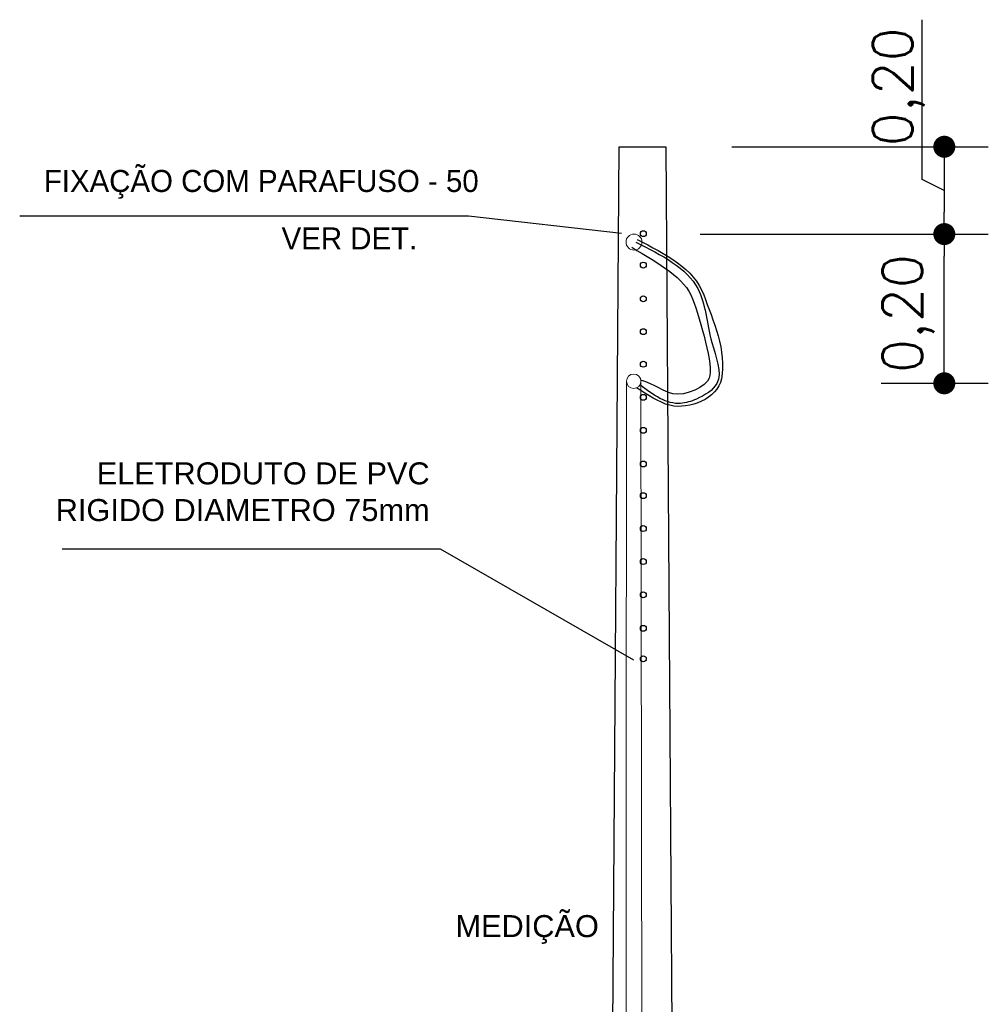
# Model space of a CAD drawing. Header units: metres. Extents: x -81 to 1042, y -541 to 334.
# Tile 38 of 130: x 311.65 to 316.06, y 134.98 to 139.46. Entities that reach past the tile are written whole.
import ezdxf

# ---------------------------------------------------------------- set-up
doc = ezdxf.new("R2010")
doc.units = ezdxf.units.M
doc.layers.add('TEXTO', color=140, linetype='Continuous', lineweight=25)
doc.layers.add('TEXTO PRANCHA', color=7, linetype='Continuous')
doc.styles.add('ROMANS', font='arial.ttf', dxfattribs={"height": 15})
doc.styles.get("Standard").update_dxf_attribs({"font": 'txt.shx'})
doc.dimstyles.new('Cota_100', dxfattribs={"dimscale": 0.1, "dimtxt": 1.8, "dimasz": 1, "dimexe": 2, "dimexo": 3, "dimgap": 0.98, "dimtad": 1, "dimzin": 12, "dimtxsty": 'Standard', "dimblk": 'DOT', "dimcen": 4, "dimdle": 4, "dimclrt": 2, "dimadec": 0, "dimazin": 3, "dimtfac": 1, "dimtmove": 2, "dimatfit": 2, "dimldrblk": 'DOT', "dimfxl": 1, "dimarcsym": 0})

# ---------------------------------------------------------------- blocks, each defined once
blk = doc.blocks.new('_DOT')
at = {"color": 0, "linetype": 'ByBlock', "lineweight": -2}
blk.add_line((-0.5, 0), (-1, 0), dxfattribs=at)
at = {"color": 0, "linetype": 'ByBlock', "const_width": 0.5}
blk.add_lwpolyline([(-0.25, 0, 1), (0.25, 0, 1)], format="xyb", close=True, dxfattribs=at)
blk = doc.blocks.new('*D26')
at = {"color": 0, "lineweight": -2, "transparency": 16777216}
for p, q in [((315.5693, 138.4844), (316.0561, 138.4844)), ((315.8561, 137.9064), (315.8561, 138.3844)), ((315.5693, 137.8064), (316.0561, 137.8064))]:
    blk.add_line(p, q, dxfattribs=at)
at = {"layer": 'Defpoints', "color": 0, "transparency": 16777216}
for p in [(315.2693, 138.4844), (315.8561, 138.4844), (315.2693, 137.8064)]:
    blk.add_point(p, dxfattribs=at)
at = {"color": 0, "lineweight": -2, "transparency": 16777216, "xscale": 0.1, "yscale": 0.1, "zscale": 0.1}
for p, rotation in [((315.8561, 138.4844), 90), ((315.8561, 137.8064), 270)]:
    blk.add_blockref('_DOT', p, dxfattribs=dict(at, rotation=rotation))
at = {"color": 2, "transparency": 16777216, "insert": (315.6933, 138.1233), "char_height": 0.18, "attachment_point": 5, "rotation": 90}
blk.add_mtext('0,20', dxfattribs=at)
blk = doc.blocks.new('*D31')
at = {"color": 0, "lineweight": -2, "transparency": 16777216}
for p, q in [((314.8906, 138.8812), (316.0561, 138.8812)), ((315.8561, 138.7812), (315.8561, 138.5844)), ((314.7458, 138.4844), (316.0561, 138.4844))]:
    blk.add_line(p, q, dxfattribs=at)
at = {"layer": 'Defpoints', "color": 0, "transparency": 16777216}
for p in [(314.5906, 138.8812), (314.4458, 138.4844), (315.8561, 138.4844)]:
    blk.add_point(p, dxfattribs=at)
at = {"color": 0, "lineweight": -2, "transparency": 16777216, "xscale": 0.1, "yscale": 0.1, "zscale": 0.1}
for p, rotation in [((315.8561, 138.8812), 90), ((315.8561, 138.4844), 270)]:
    blk.add_blockref('_DOT', p, dxfattribs=dict(at, rotation=rotation))
at = {"color": 2, "transparency": 16777216, "insert": (315.6487, 139.1537), "char_height": 0.18, "attachment_point": 5, "rotation": 90}
blk.add_mtext('0,20', dxfattribs=at)

msp = doc.modelspace()

# ---------------------------------------------------------------- linework, layer by layer
for p, q in [((315.7561, 138.7323), (315.7561, 139.4585)), ((314.3435, 133.8925), (314.3778, 138.8812)), ((314.3778, 138.8812), (314.5906, 138.8812)), ((314.5906, 138.8812), (314.6249, 133.8346)), ((315.8561, 138.6828), (315.7561, 138.7323)), ((313.693, 138.5651), (311.6539, 138.5651)), ((314.3894, 138.487), (313.693, 138.5651)), ((311.8466, 137.0543), (313.5656, 137.0543)), ((313.5656, 137.0543), (314.4428, 136.5507))]:
    msp.add_line(p, q)
for centre in [(314.4882, 138.4863), (314.4882, 138.3437), (314.4882, 138.1905), (314.4882, 138.0409), (314.4882, 137.8929), (314.4882, 137.7429), (314.4882, 137.5929), (314.4882, 137.4397), (314.4882, 137.2961), (314.4882, 137.1462), (314.4882, 136.9964), (314.4882, 136.8453), (314.4882, 136.693), (314.4882, 136.5547)]:
    msp.add_circle(centre, 0.0134)
for points, knots in [([(314.4598, 138.4598), (314.5884, 138.395), (314.7189, 138.3269), (314.8043, 138.0959), (314.8685, 137.951), (314.8251, 137.7373), (314.6975, 137.6847), (314.5564, 137.7195), (314.5081, 137.7555), (314.4577, 137.7855)], [0, 0, 0, 0, 0.391035, 0.391035, 0.765472, 0.765472, 1.032548, 1.032548, 1.193245, 1.193245, 1.193245, 1.193245]), ([(314.4354, 138.4249), (314.564, 138.3467), (314.6754, 138.2885), (314.7482, 138.0917), (314.809, 137.8838), (314.7744, 137.7946), (314.6808, 137.7447), (314.584, 137.7684), (314.5387, 137.8005), (314.4768, 137.8203)], [0, 0, 0, 0, 0.391092, 0.391092, 0.782184, 0.782184, 1.032422, 1.032422, 1.196975, 1.196975, 1.196975, 1.196975]), ([(314.4539, 138.4482), (314.5698, 138.3897), (314.7686, 138.2895), (314.7761, 138.0184), (314.8678, 137.8128), (314.7431, 137.7366), (314.6152, 137.695), (314.5329, 137.7531), (314.4729, 137.7993)], [0, 0, 0, 0, 0.35257, 0.604846, 0.792382, 0.909742, 0.983963, 1.18868, 1.18868, 1.18868, 1.18868])]:
    msp.add_open_spline(points, degree=3, knots=knots)
at = {"layer": 'TEXTO', "color": 5, "lineweight": 20}
msp.add_lwpolyline([(314.4115, 137.8156), (314.4092, 133.8925), (314.4822, 133.8925), (314.4772, 137.8155)], dxfattribs=at)
for centre, radius in [((314.4458, 138.4482), 0.0363), ((314.4444, 137.8155), 0.0328)]:
    msp.add_circle(centre, radius, dxfattribs=at)

# ---------------------------------------------------------------- texts
at = {"layer": 'TEXTO PRANCHA', "lineweight": 20, "char_height": 0.1, "attachment_point": 3, "style": 'ROMANS'}
for s, insert, width in [('{\\fCentury Gothic|b0|i0|c0|p34;FIXAÇÃO COM PARAFUSO - 50}', (313.74, 138.7757), 2.094887), ('{\\fCentury Gothic|b0|i0|c0|p34;VER DET.}', (313.461, 138.5147), 1.762414), ('ELETRODUTO DE PVC RIGIDO DIAMETRO 75mm', (313.5172, 137.4472), 1.765402), ('MEDIÇÃO', (314.2862, 135.3902), 1.762414)]:
    msp.add_mtext(s, dxfattribs=dict(at, insert=insert, width=width))

# ---------------------------------------------------------------- dimensions: what is measured, and where the dimension line sits
for p1, p2, picture, middle in [((314.5906, 138.8812), (314.4458, 138.4844), '*D31', (315.6487, 139.1537)), ((315.2693, 137.8064), (315.2693, 138.4844), '*D26', (315.6933, 138.1233))]:
    dim = msp.add_linear_dim(base=(315.8561, 138.4844), p1=p1, p2=p2, angle=90, text='0,20', dimstyle='Cota_100')
    dim.commit()
    dim.dimension.update_dxf_attribs({"geometry": picture, "text_midpoint": middle, "dimtype": 160})

doc.saveas('drawing.dxf')
